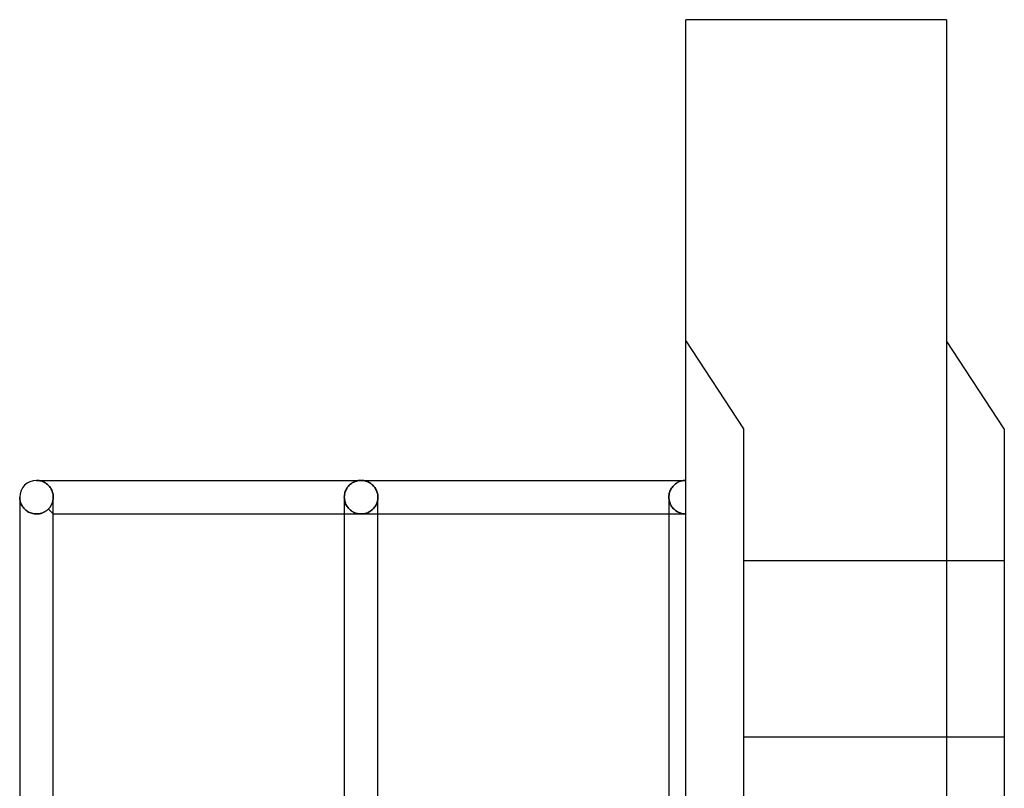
# Model space of a CAD drawing. Header units: millimetres. Extents: x -88 to 55, y -232 to 232.
# Tile 6 of 6: x -40 to 19, y 187 to 232. Entities that reach past the tile are written whole.
import ezdxf

# ---------------------------------------------------------------- set-up
doc = ezdxf.new("R2010")
doc.units = ezdxf.units.MM
doc.layers.add('HIDDEN', color=7, linetype='Continuous')
doc.layers.add('THICK', color=7, linetype='Continuous')

msp = doc.modelspace()

# ---------------------------------------------------------------- linework, layer by layer
at = {"layer": 'HIDDEN'}
for p, q in [((0, 232.5), (0, 232.5)), ((15.525, 232.5), (15.525, 232.5)), ((0, 213.375), (3.45, 208.125)), ((0, 213.375), (3.45, 208.125)), ((3.45, 208.125), (3.45, 181.875)), ((-38.613, 205.049), (-38.665, 205.05)), ((-38.561, 205.045), (-38.613, 205.049)), ((-38.509, 205.038), (-38.561, 205.045)), ((-38.457, 205.028), (-38.509, 205.038)), ((-38.406, 205.016), (-38.457, 205.028)), ((-38.355, 205.001), (-38.406, 205.016)), ((-38.304, 204.982), (-38.355, 205.001)), ((-38.255, 204.961), (-38.304, 204.982)), ((-38.205, 204.938), (-38.255, 204.961)), ((-38.157, 204.911), (-38.205, 204.938)), ((-38.109, 204.881), (-38.157, 204.911)), ((-38.063, 204.847), (-38.109, 204.881)), ((-38.017, 204.811), (-38.063, 204.847)), ((-37.974, 204.771), (-38.017, 204.811)), ((-37.931, 204.728), (-37.974, 204.771)), ((-37.891, 204.682), (-37.931, 204.728)), ((-37.853, 204.632), (-37.891, 204.682)), ((-20.118, 204.667), (-20.154, 204.618)), ((-20.08, 204.713), (-20.118, 204.667)), ((-20.04, 204.756), (-20.08, 204.713)), ((-19.998, 204.796), (-20.04, 204.756)), ((-19.954, 204.832), (-19.998, 204.796)), ((-19.91, 204.866), (-19.954, 204.832)), ((-19.863, 204.897), (-19.91, 204.866)), ((-19.815, 204.925), (-19.863, 204.897)), ((-19.765, 204.951), (-19.815, 204.925)), ((-19.714, 204.974), (-19.765, 204.951)), ((-19.662, 204.994), (-19.714, 204.974)), ((-19.609, 205.011), (-19.662, 204.994)), ((-19.555, 205.025), (-19.609, 205.011)), ((-19.499, 205.036), (-19.555, 205.025)), ((-19.444, 205.044), (-19.499, 205.036)), ((-19.388, 205.048), (-19.444, 205.044)), ((-19.333, 205.05), (-19.388, 205.048)), ((-19.277, 205.048), (-19.333, 205.05)), ((-19.221, 205.044), (-19.277, 205.048)), ((-19.166, 205.036), (-19.221, 205.044)), ((-19.11, 205.025), (-19.166, 205.036)), ((-19.056, 205.011), (-19.11, 205.025)), ((-19.003, 204.994), (-19.056, 205.011)), ((-18.951, 204.974), (-19.003, 204.994)), ((-18.9, 204.951), (-18.951, 204.974)), ((-18.85, 204.925), (-18.9, 204.951)), ((-18.802, 204.897), (-18.85, 204.925)), ((-18.755, 204.866), (-18.802, 204.897)), ((-18.711, 204.832), (-18.755, 204.866)), ((-18.667, 204.796), (-18.711, 204.832)), ((-18.625, 204.756), (-18.667, 204.796)), ((-18.585, 204.713), (-18.625, 204.756)), ((-18.547, 204.667), (-18.585, 204.713)), ((-18.511, 204.618), (-18.547, 204.667)), ((-0.812, 204.632), (-0.774, 204.682)), ((-0.774, 204.682), (-0.734, 204.728)), ((-0.734, 204.728), (-0.691, 204.771)), ((-0.691, 204.771), (-0.648, 204.811)), ((-0.648, 204.811), (-0.602, 204.847)), ((-0.602, 204.847), (-0.556, 204.881)), ((-0.556, 204.881), (-0.508, 204.911)), ((-0.508, 204.911), (-0.46, 204.938)), ((-0.46, 204.938), (-0.41, 204.961)), ((-0.41, 204.961), (-0.361, 204.982)), ((-0.361, 204.982), (-0.31, 205.001)), ((-0.31, 205.001), (-0.259, 205.016)), ((-0.259, 205.016), (-0.208, 205.028)), ((-0.208, 205.028), (-0.156, 205.038)), ((-0.156, 205.038), (-0.104, 205.045)), ((-0.104, 205.045), (-0.052, 205.049)), ((-0.052, 205.049), (0, 205.05)), ((-37.817, 204.579), (-37.853, 204.632)), ((-37.784, 204.522), (-37.817, 204.579)), ((-37.755, 204.462), (-37.784, 204.522)), ((-37.729, 204.399), (-37.755, 204.462)), ((-37.707, 204.333), (-37.729, 204.399)), ((-37.689, 204.264), (-37.707, 204.333)), ((-37.676, 204.194), (-37.689, 204.264)), ((-37.668, 204.123), (-37.676, 204.194)), ((-37.665, 204.05), (-37.668, 204.123)), ((-20.33, 204.121), (-20.333, 204.05)), ((-20.322, 204.191), (-20.33, 204.121)), ((-20.31, 204.259), (-20.322, 204.191)), ((-20.293, 204.325), (-20.31, 204.259)), ((-20.272, 204.39), (-20.293, 204.325)), ((-20.248, 204.451), (-20.272, 204.39)), ((-20.219, 204.51), (-20.248, 204.451)), ((-20.188, 204.566), (-20.219, 204.51)), ((-20.154, 204.618), (-20.188, 204.566)), ((-18.477, 204.566), (-18.511, 204.618)), ((-18.446, 204.51), (-18.477, 204.566)), ((-18.417, 204.451), (-18.446, 204.51)), ((-18.393, 204.39), (-18.417, 204.451)), ((-18.372, 204.325), (-18.393, 204.39)), ((-18.355, 204.259), (-18.372, 204.325)), ((-18.343, 204.191), (-18.355, 204.259)), ((-18.335, 204.121), (-18.343, 204.191)), ((-18.333, 204.05), (-18.335, 204.121)), ((-1, 204.05), (-0.997, 204.123)), ((-0.997, 204.123), (-0.989, 204.194)), ((-0.989, 204.194), (-0.976, 204.264)), ((-0.976, 204.264), (-0.958, 204.333)), ((-0.958, 204.333), (-0.936, 204.399)), ((-0.936, 204.399), (-0.91, 204.462)), ((-0.91, 204.462), (-0.881, 204.522)), ((-0.881, 204.522), (-0.848, 204.579)), ((-0.848, 204.579), (-0.812, 204.632)), ((-39.665, 204.05), (-39.664, 203.998)), ((-39.664, 203.998), (-39.665, 204.05)), ((-39.665, 204.05), (-39.665, 203.804)), ((-39.664, 203.998), (-39.66, 203.946)), ((-39.66, 203.946), (-39.664, 203.998)), ((-39.66, 203.946), (-39.653, 203.893)), ((-39.653, 203.893), (-39.66, 203.946)), ((-39.653, 203.893), (-39.643, 203.842)), ((-39.643, 203.842), (-39.653, 203.893)), ((-39.643, 203.842), (-39.631, 203.79)), ((-39.631, 203.79), (-39.643, 203.842)), ((-39.631, 203.79), (-39.615, 203.738)), ((-39.615, 203.738), (-39.631, 203.79)), ((-39.615, 203.738), (-39.597, 203.687)), ((-39.597, 203.687), (-39.615, 203.738)), ((-39.597, 203.687), (-39.576, 203.637)), ((-39.576, 203.637), (-39.597, 203.687)), ((-39.576, 203.637), (-39.552, 203.588)), ((-39.552, 203.588), (-39.576, 203.637)), ((-39.552, 203.588), (-39.525, 203.539)), ((-39.525, 203.539), (-39.552, 203.588)), ((-39.525, 203.539), (-39.495, 203.491)), ((-39.495, 203.491), (-39.525, 203.539)), ((-39.495, 203.491), (-39.462, 203.445)), ((-39.462, 203.445), (-39.495, 203.491)), ((-37.83, 203.497), (-37.854, 203.463)), ((-37.854, 203.463), (-37.83, 203.497)), ((-37.808, 203.533), (-37.83, 203.497)), ((-37.83, 203.497), (-37.808, 203.533)), ((-37.787, 203.569), (-37.808, 203.533)), ((-37.808, 203.533), (-37.787, 203.569)), ((-37.767, 203.607), (-37.787, 203.569)), ((-37.787, 203.569), (-37.767, 203.607)), ((-37.749, 203.647), (-37.767, 203.607)), ((-37.767, 203.607), (-37.749, 203.647)), ((-37.732, 203.688), (-37.749, 203.647)), ((-37.749, 203.647), (-37.732, 203.688)), ((-37.717, 203.73), (-37.732, 203.688)), ((-37.732, 203.688), (-37.717, 203.73)), ((-37.704, 203.773), (-37.717, 203.73)), ((-37.717, 203.73), (-37.704, 203.773)), ((-37.692, 203.817), (-37.704, 203.773)), ((-37.704, 203.773), (-37.692, 203.817)), ((-37.682, 203.862), (-37.692, 203.817)), ((-37.692, 203.817), (-37.682, 203.862)), ((-37.675, 203.908), (-37.682, 203.862)), ((-37.682, 203.862), (-37.675, 203.908)), ((-37.669, 203.954), (-37.675, 203.908)), ((-37.675, 203.908), (-37.669, 203.954)), ((-37.666, 204), (-37.669, 203.954)), ((-37.669, 203.954), (-37.666, 204)), ((-37.665, 204.048), (-37.666, 204)), ((-37.666, 204), (-37.665, 204.048)), ((-37.665, 204.049), (-37.665, 204.05)), ((-37.665, 204.05), (-37.665, 204.05)), ((-37.665, 204.048), (-37.665, 204.049)), ((-37.665, 204.049), (-37.665, 204.049)), ((-37.665, 204.048), (-37.665, 204.048)), ((-37.665, 204.048), (-37.665, 204.048)), ((-20.333, 204.049), (-20.333, 204.048)), ((-20.333, 204.048), (-20.333, 204.048)), ((-20.333, 204.048), (-20.333, 204.048)), ((-20.333, 204.048), (-20.33, 203.972)), ((-20.33, 203.972), (-20.333, 204.048)), ((-20.333, 204.05), (-20.333, 204.05)), ((-20.333, 204.05), (-20.333, 204.049)), ((-20.333, 204.049), (-20.333, 204.049)), ((-20.33, 203.972), (-20.321, 203.897)), ((-20.321, 203.897), (-20.33, 203.972)), ((-20.321, 203.897), (-20.307, 203.824)), ((-20.307, 203.824), (-20.321, 203.897)), ((-20.307, 203.824), (-20.288, 203.753)), ((-20.288, 203.753), (-20.307, 203.824)), ((-20.288, 203.753), (-20.264, 203.685)), ((-20.264, 203.685), (-20.288, 203.753)), ((-20.264, 203.685), (-20.236, 203.62)), ((-20.236, 203.62), (-20.264, 203.685)), ((-20.236, 203.62), (-20.205, 203.559)), ((-20.205, 203.559), (-20.236, 203.62)), ((-20.205, 203.559), (-20.17, 203.501)), ((-20.17, 203.501), (-20.205, 203.559)), ((-20.17, 203.501), (-20.132, 203.447)), ((-20.132, 203.447), (-20.17, 203.501)), ((-18.533, 203.447), (-18.495, 203.501)), ((-18.495, 203.501), (-18.533, 203.447)), ((-18.495, 203.501), (-18.46, 203.559)), ((-18.46, 203.559), (-18.495, 203.501)), ((-18.46, 203.559), (-18.429, 203.62)), ((-18.429, 203.62), (-18.46, 203.559)), ((-18.429, 203.62), (-18.401, 203.685)), ((-18.401, 203.685), (-18.429, 203.62)), ((-18.401, 203.685), (-18.377, 203.753)), ((-18.377, 203.753), (-18.401, 203.685)), ((-18.377, 203.753), (-18.358, 203.824)), ((-18.358, 203.824), (-18.377, 203.753)), ((-18.358, 203.824), (-18.344, 203.897)), ((-18.344, 203.897), (-18.358, 203.824)), ((-18.344, 203.897), (-18.335, 203.972)), ((-18.335, 203.972), (-18.344, 203.897)), ((-18.335, 203.972), (-18.333, 204.048)), ((-18.333, 204.048), (-18.335, 203.972)), ((-18.333, 204.049), (-18.333, 204.05)), ((-18.333, 204.05), (-18.333, 204.05)), ((-18.333, 204.048), (-18.333, 204.049)), ((-18.333, 204.049), (-18.333, 204.049)), ((-18.333, 204.048), (-18.333, 204.048)), ((-18.333, 204.048), (-18.333, 204.048)), ((-1, 204.049), (-1, 204.05)), ((-1, 204.05), (-1, 204.05)), ((-1, 204.048), (-1, 204.049)), ((-1, 204.049), (-1, 204.049)), ((-1, 204.048), (-0.997, 203.969)), ((-0.997, 203.969), (-1, 204.048)), ((-1, 204.048), (-1, 204.048)), ((-1, 204.048), (-1, 204.048)), ((-0.997, 203.969), (-0.988, 203.892)), ((-0.988, 203.892), (-0.997, 203.969)), ((-0.988, 203.892), (-0.973, 203.816)), ((-0.973, 203.816), (-0.988, 203.892)), ((-0.973, 203.816), (-0.952, 203.742)), ((-0.952, 203.742), (-0.973, 203.816)), ((-0.952, 203.742), (-0.927, 203.672)), ((-0.927, 203.672), (-0.952, 203.742)), ((-0.927, 203.672), (-0.897, 203.606)), ((-0.897, 203.606), (-0.927, 203.672)), ((-0.897, 203.606), (-0.863, 203.543)), ((-0.863, 203.543), (-0.897, 203.606)), ((-0.863, 203.543), (-0.825, 203.484)), ((-0.825, 203.484), (-0.863, 203.543)), ((-0.825, 203.484), (-0.785, 203.429)), ((-0.785, 203.429), (-0.825, 203.484)), ((-39.462, 203.445), (-39.425, 203.399)), ((-39.425, 203.399), (-39.462, 203.445)), ((-39.425, 203.399), (-39.386, 203.355)), ((-39.386, 203.355), (-39.425, 203.399)), ((-39.386, 203.355), (-39.343, 203.313)), ((-39.343, 203.313), (-39.386, 203.355)), ((-39.343, 203.313), (-39.296, 203.273)), ((-39.296, 203.273), (-39.343, 203.313)), ((-39.296, 203.273), (-39.246, 203.235)), ((-39.246, 203.235), (-39.296, 203.273)), ((-39.246, 203.235), (-39.193, 203.199)), ((-39.193, 203.199), (-39.246, 203.235)), ((-39.193, 203.199), (-39.137, 203.166)), ((-39.137, 203.166), (-39.193, 203.199)), ((-39.137, 203.166), (-39.077, 203.137)), ((-39.077, 203.137), (-39.137, 203.166)), ((-39.077, 203.137), (-39.014, 203.111)), ((-39.014, 203.111), (-39.077, 203.137)), ((-39.014, 203.111), (-38.948, 203.089)), ((-38.948, 203.089), (-39.014, 203.111)), ((-38.948, 203.089), (-38.88, 203.071)), ((-38.88, 203.071), (-38.948, 203.089)), ((-38.88, 203.071), (-38.809, 203.058)), ((-38.809, 203.058), (-38.88, 203.071)), ((-38.809, 203.058), (-38.738, 203.05)), ((-38.738, 203.05), (-38.809, 203.058)), ((-38.738, 203.05), (-38.665, 203.048)), ((-38.665, 203.048), (-38.738, 203.05)), ((-38.665, 203.048), (-38.619, 203.049)), ((-38.619, 203.049), (-38.665, 203.048)), ((-38.619, 203.049), (-38.572, 203.052)), ((-38.572, 203.052), (-38.619, 203.049)), ((-38.572, 203.052), (-38.527, 203.057)), ((-38.527, 203.057), (-38.572, 203.052)), ((-38.527, 203.057), (-38.481, 203.065)), ((-38.481, 203.065), (-38.527, 203.057)), ((-38.481, 203.065), (-38.437, 203.074)), ((-38.437, 203.074), (-38.481, 203.065)), ((-38.437, 203.074), (-38.393, 203.086)), ((-38.393, 203.086), (-38.437, 203.074)), ((-38.393, 203.086), (-38.35, 203.099)), ((-38.35, 203.099), (-38.393, 203.086)), ((-38.35, 203.099), (-38.308, 203.114)), ((-38.308, 203.114), (-38.35, 203.099)), ((-38.308, 203.114), (-38.268, 203.13)), ((-38.268, 203.13), (-38.308, 203.114)), ((-38.268, 203.13), (-38.229, 203.148)), ((-38.229, 203.148), (-38.268, 203.13)), ((-38.229, 203.148), (-38.191, 203.168)), ((-38.191, 203.168), (-38.229, 203.148)), ((-38.191, 203.168), (-38.154, 203.189)), ((-38.154, 203.189), (-38.191, 203.168)), ((-38.154, 203.189), (-38.119, 203.211)), ((-38.119, 203.211), (-38.154, 203.189)), ((-38.119, 203.211), (-38.084, 203.234)), ((-38.084, 203.234), (-38.119, 203.211)), ((-38.084, 203.234), (-38.051, 203.259)), ((-38.051, 203.259), (-38.084, 203.234)), ((-38.051, 203.259), (-38.018, 203.286)), ((-38.018, 203.286), (-38.051, 203.259)), ((-38.018, 203.286), (-37.987, 203.313)), ((-37.987, 203.313), (-38.018, 203.286)), ((-37.987, 203.313), (-37.957, 203.342)), ((-37.957, 203.342), (-37.987, 203.313)), ((-37.93, 203.37), (-37.957, 203.342)), ((-37.957, 203.342), (-37.93, 203.37)), ((-37.957, 203.342), (-37.665, 203.05)), ((-37.904, 203.4), (-37.93, 203.37)), ((-37.93, 203.37), (-37.904, 203.4)), ((-37.878, 203.431), (-37.904, 203.4)), ((-37.904, 203.4), (-37.878, 203.431)), ((-37.854, 203.463), (-37.878, 203.431)), ((-37.878, 203.431), (-37.854, 203.463)), ((-20.333, 203.05), (-19.333, 203.05)), ((-20.132, 203.447), (-20.091, 203.397)), ((-20.091, 203.397), (-20.132, 203.447)), ((-20.091, 203.397), (-20.048, 203.35)), ((-20.048, 203.35), (-20.091, 203.397)), ((-20.048, 203.35), (-20.003, 203.307)), ((-20.003, 203.307), (-20.048, 203.35)), ((-20.003, 203.307), (-19.957, 203.268)), ((-19.957, 203.268), (-20.003, 203.307)), ((-19.957, 203.268), (-19.909, 203.232)), ((-19.909, 203.232), (-19.957, 203.268)), ((-19.909, 203.232), (-19.86, 203.2)), ((-19.86, 203.2), (-19.909, 203.232)), ((-19.86, 203.2), (-19.81, 203.171)), ((-19.81, 203.171), (-19.86, 203.2)), ((-19.81, 203.171), (-19.759, 203.145)), ((-19.759, 203.145), (-19.81, 203.171)), ((-19.759, 203.145), (-19.707, 203.123)), ((-19.707, 203.123), (-19.759, 203.145)), ((-19.707, 203.123), (-19.655, 203.103)), ((-19.655, 203.103), (-19.707, 203.123)), ((-19.655, 203.103), (-19.602, 203.087)), ((-19.602, 203.087), (-19.655, 203.103)), ((-19.602, 203.087), (-19.548, 203.073)), ((-19.548, 203.073), (-19.602, 203.087)), ((-19.548, 203.073), (-19.495, 203.063)), ((-19.495, 203.063), (-19.548, 203.073)), ((-19.495, 203.063), (-19.441, 203.056)), ((-19.441, 203.056), (-19.495, 203.063)), ((-19.441, 203.056), (-19.387, 203.051)), ((-19.387, 203.051), (-19.441, 203.056)), ((-19.387, 203.051), (-19.333, 203.05)), ((-19.333, 203.05), (-19.387, 203.051)), ((-19.333, 203.05), (-19.278, 203.051)), ((-19.278, 203.051), (-19.333, 203.05)), ((-19.333, 203.05), (-18.333, 203.05)), ((-19.278, 203.051), (-19.224, 203.056)), ((-19.224, 203.056), (-19.278, 203.051)), ((-19.224, 203.056), (-19.17, 203.063)), ((-19.17, 203.063), (-19.224, 203.056)), ((-19.17, 203.063), (-19.117, 203.073)), ((-19.117, 203.073), (-19.17, 203.063)), ((-19.117, 203.073), (-19.063, 203.087)), ((-19.063, 203.087), (-19.117, 203.073)), ((-19.063, 203.087), (-19.01, 203.103)), ((-19.01, 203.103), (-19.063, 203.087)), ((-19.01, 203.103), (-18.958, 203.123)), ((-18.958, 203.123), (-19.01, 203.103)), ((-18.958, 203.123), (-18.906, 203.145)), ((-18.906, 203.145), (-18.958, 203.123)), ((-18.906, 203.145), (-18.855, 203.171)), ((-18.855, 203.171), (-18.906, 203.145)), ((-18.855, 203.171), (-18.805, 203.2)), ((-18.805, 203.2), (-18.855, 203.171)), ((-18.805, 203.2), (-18.756, 203.232)), ((-18.756, 203.232), (-18.805, 203.2)), ((-18.756, 203.232), (-18.708, 203.268)), ((-18.708, 203.268), (-18.756, 203.232)), ((-18.708, 203.268), (-18.662, 203.307)), ((-18.662, 203.307), (-18.708, 203.268)), ((-18.662, 203.307), (-18.617, 203.35)), ((-18.617, 203.35), (-18.662, 203.307)), ((-18.617, 203.35), (-18.574, 203.397)), ((-18.574, 203.397), (-18.617, 203.35)), ((-18.574, 203.397), (-18.533, 203.447)), ((-18.533, 203.447), (-18.574, 203.397)), ((-1, 203.05), (0, 203.05)), ((-0.785, 203.429), (-0.742, 203.378)), ((-0.742, 203.378), (-0.785, 203.429)), ((-0.742, 203.378), (-0.696, 203.331)), ((-0.696, 203.331), (-0.742, 203.378)), ((-0.696, 203.331), (-0.649, 203.288)), ((-0.649, 203.288), (-0.696, 203.331)), ((-0.649, 203.288), (-0.599, 203.249)), ((-0.599, 203.249), (-0.649, 203.288)), ((-0.599, 203.249), (-0.549, 203.213)), ((-0.549, 203.213), (-0.599, 203.249)), ((-0.549, 203.213), (-0.497, 203.182)), ((-0.497, 203.182), (-0.549, 203.213)), ((-0.497, 203.182), (-0.444, 203.154)), ((-0.444, 203.154), (-0.497, 203.182)), ((-0.444, 203.154), (-0.39, 203.129)), ((-0.39, 203.129), (-0.444, 203.154)), ((-0.39, 203.129), (-0.336, 203.108)), ((-0.336, 203.108), (-0.39, 203.129)), ((-0.336, 203.108), (-0.281, 203.09)), ((-0.281, 203.09), (-0.336, 203.108)), ((-0.281, 203.09), (-0.225, 203.076)), ((-0.225, 203.076), (-0.281, 203.09)), ((-0.225, 203.076), (-0.169, 203.064)), ((-0.169, 203.064), (-0.225, 203.076)), ((-0.169, 203.064), (-0.113, 203.056)), ((-0.113, 203.056), (-0.169, 203.064)), ((-0.113, 203.056), (-0.056, 203.052)), ((-0.056, 203.052), (-0.113, 203.056)), ((-0.056, 203.052), (0, 203.05)), ((0, 203.05), (-0.056, 203.052)), ((0, 0), (0, 203.05)), ((18.975, 200.25), (3.45, 200.25)), ((18.975, 200.25), (3.45, 200.25)), ((18.975, 189.75), (3.45, 189.75)), ((18.975, 189.75), (3.45, 189.75))]:
    msp.add_line(p, q, dxfattribs=at)
at = {"layer": 'THICK'}
for p, q in [((0, -232.5), (0, 232.5)), ((15.525, 232.5), (0, 232.5)), ((15.525, 232.5), (15.525, -232.5)), ((18.975, 208.125), (15.525, 213.375)), ((18.975, 208.125), (18.975, 181.875)), ((-38.665, 205.05), (-38.613, 205.049)), ((-38.665, 205.05), (-19.333, 205.05)), ((-38.613, 205.049), (-38.561, 205.045)), ((-38.561, 205.045), (-38.509, 205.038)), ((-38.509, 205.038), (-38.457, 205.028)), ((-38.457, 205.028), (-38.406, 205.016)), ((-38.406, 205.016), (-38.355, 205.001)), ((-38.355, 205.001), (-38.304, 204.982)), ((-38.304, 204.982), (-38.255, 204.961)), ((-38.255, 204.961), (-38.205, 204.938)), ((-38.205, 204.938), (-38.157, 204.911)), ((-38.157, 204.911), (-38.109, 204.881)), ((-38.109, 204.881), (-38.063, 204.847)), ((-38.063, 204.847), (-38.017, 204.811)), ((-38.017, 204.811), (-37.974, 204.771)), ((-37.974, 204.771), (-37.931, 204.728)), ((-37.931, 204.728), (-37.891, 204.682)), ((-37.891, 204.682), (-37.853, 204.632)), ((-20.154, 204.618), (-20.118, 204.667)), ((-20.118, 204.667), (-20.08, 204.713)), ((-20.08, 204.713), (-20.04, 204.756)), ((-20.04, 204.756), (-19.998, 204.796)), ((-19.998, 204.796), (-19.954, 204.832)), ((-19.954, 204.832), (-19.91, 204.866)), ((-19.91, 204.866), (-19.863, 204.897)), ((-19.863, 204.897), (-19.815, 204.925)), ((-19.815, 204.925), (-19.765, 204.951)), ((-19.765, 204.951), (-19.714, 204.974)), ((-19.714, 204.974), (-19.662, 204.994)), ((-19.662, 204.994), (-19.609, 205.011)), ((-19.609, 205.011), (-19.555, 205.025)), ((-19.555, 205.025), (-19.499, 205.036)), ((-19.499, 205.036), (-19.444, 205.044)), ((-19.444, 205.044), (-19.388, 205.048)), ((-19.388, 205.048), (-19.333, 205.05)), ((-19.333, 205.05), (-19.277, 205.048)), ((-19.333, 205.05), (0, 205.05)), ((-19.277, 205.048), (-19.221, 205.044)), ((-19.221, 205.044), (-19.166, 205.036)), ((-19.166, 205.036), (-19.11, 205.025)), ((-19.11, 205.025), (-19.056, 205.011)), ((-19.056, 205.011), (-19.003, 204.994)), ((-19.003, 204.994), (-18.951, 204.974)), ((-18.951, 204.974), (-18.9, 204.951)), ((-18.9, 204.951), (-18.85, 204.925)), ((-18.85, 204.925), (-18.802, 204.897)), ((-18.802, 204.897), (-18.755, 204.866)), ((-18.755, 204.866), (-18.711, 204.832)), ((-18.711, 204.832), (-18.667, 204.796)), ((-18.667, 204.796), (-18.625, 204.756)), ((-18.625, 204.756), (-18.585, 204.713)), ((-18.585, 204.713), (-18.547, 204.667)), ((-18.547, 204.667), (-18.511, 204.618)), ((-0.774, 204.682), (-0.812, 204.632)), ((-0.734, 204.728), (-0.774, 204.682)), ((-0.691, 204.771), (-0.734, 204.728)), ((-0.648, 204.811), (-0.691, 204.771)), ((-0.602, 204.847), (-0.648, 204.811)), ((-0.556, 204.881), (-0.602, 204.847)), ((-0.508, 204.911), (-0.556, 204.881)), ((-0.46, 204.938), (-0.508, 204.911)), ((-0.41, 204.961), (-0.46, 204.938)), ((-0.361, 204.982), (-0.41, 204.961)), ((-0.31, 205.001), (-0.361, 204.982)), ((-0.259, 205.016), (-0.31, 205.001)), ((-0.208, 205.028), (-0.259, 205.016)), ((-0.156, 205.038), (-0.208, 205.028)), ((-0.104, 205.045), (-0.156, 205.038)), ((-0.052, 205.049), (-0.104, 205.045)), ((0, 205.05), (-0.052, 205.049)), ((-37.853, 204.632), (-37.817, 204.579)), ((-37.817, 204.579), (-37.784, 204.522)), ((-37.784, 204.522), (-37.755, 204.462)), ((-37.755, 204.462), (-37.729, 204.399)), ((-37.729, 204.399), (-37.707, 204.333)), ((-37.707, 204.333), (-37.689, 204.264)), ((-37.689, 204.264), (-37.676, 204.194)), ((-37.676, 204.194), (-37.668, 204.123)), ((-37.668, 204.123), (-37.665, 204.05)), ((-20.333, 204.05), (-20.33, 204.121)), ((-20.33, 204.121), (-20.322, 204.191)), ((-20.322, 204.191), (-20.31, 204.259)), ((-20.31, 204.259), (-20.293, 204.325)), ((-20.293, 204.325), (-20.272, 204.39)), ((-20.272, 204.39), (-20.248, 204.451)), ((-20.248, 204.451), (-20.219, 204.51)), ((-20.219, 204.51), (-20.188, 204.566)), ((-20.188, 204.566), (-20.154, 204.618)), ((-18.511, 204.618), (-18.477, 204.566)), ((-18.477, 204.566), (-18.446, 204.51)), ((-18.446, 204.51), (-18.417, 204.451)), ((-18.417, 204.451), (-18.393, 204.39)), ((-18.393, 204.39), (-18.372, 204.325)), ((-18.372, 204.325), (-18.355, 204.259)), ((-18.355, 204.259), (-18.343, 204.191)), ((-18.343, 204.191), (-18.335, 204.121)), ((-18.335, 204.121), (-18.333, 204.05)), ((-0.997, 204.123), (-1, 204.05)), ((-0.989, 204.194), (-0.997, 204.123)), ((-0.976, 204.264), (-0.989, 204.194)), ((-0.958, 204.333), (-0.976, 204.264)), ((-0.936, 204.399), (-0.958, 204.333)), ((-0.91, 204.462), (-0.936, 204.399)), ((-0.881, 204.522), (-0.91, 204.462)), ((-0.848, 204.579), (-0.881, 204.522)), ((-0.812, 204.632), (-0.848, 204.579)), ((-39.665, 204.05), (-39.665, 0)), ((-39.665, 204.05), (-39.665, 203.804)), ((-37.665, 204.05), (-37.665, 204.05)), ((-37.665, 204.05), (-37.665, 204.049)), ((-37.665, 204.049), (-37.665, 204.049)), ((-37.665, 204.049), (-37.665, 204.048)), ((-37.665, 204.048), (-37.665, 204.048)), ((-37.665, 204.048), (-37.665, 204.048)), ((-37.665, 1), (-37.665, 204.048)), ((-20.333, 204.048), (-20.333, 204.049)), ((-20.333, 204.048), (-20.333, 204.048)), ((-20.333, 204.048), (-20.333, 204.048)), ((-20.333, 204.048), (-20.333, 1)), ((-20.333, 204.049), (-20.333, 204.05)), ((-20.333, 204.05), (-20.333, 204.05)), ((-20.333, 204.049), (-20.333, 204.049)), ((-18.333, 204.05), (-18.333, 204.05)), ((-18.333, 204.05), (-18.333, 204.049)), ((-18.333, 204.049), (-18.333, 204.049)), ((-18.333, 204.049), (-18.333, 204.048)), ((-18.333, 204.048), (-18.333, 204.048)), ((-18.333, 204.048), (-18.333, 204.048)), ((-18.333, 1), (-18.333, 204.048)), ((-1, 204.05), (-1, 204.05)), ((-1, 204.05), (-1, 204.049)), ((-1, 204.049), (-1, 204.049)), ((-1, 204.049), (-1, 204.048)), ((-1, 204.048), (-1, 204.048)), ((-1, 204.048), (-1, 204.048)), ((-1, 204.048), (-1, 1)), ((-37.665, 203.05), (-20.333, 203.05)), ((-18.333, 203.05), (-1, 203.05))]:
    msp.add_line(p, q, dxfattribs=at)
msp.add_arc((-38.665, 204.05), 1, 90.00004, 179.99985, dxfattribs=at)

doc.saveas('drawing.dxf')
